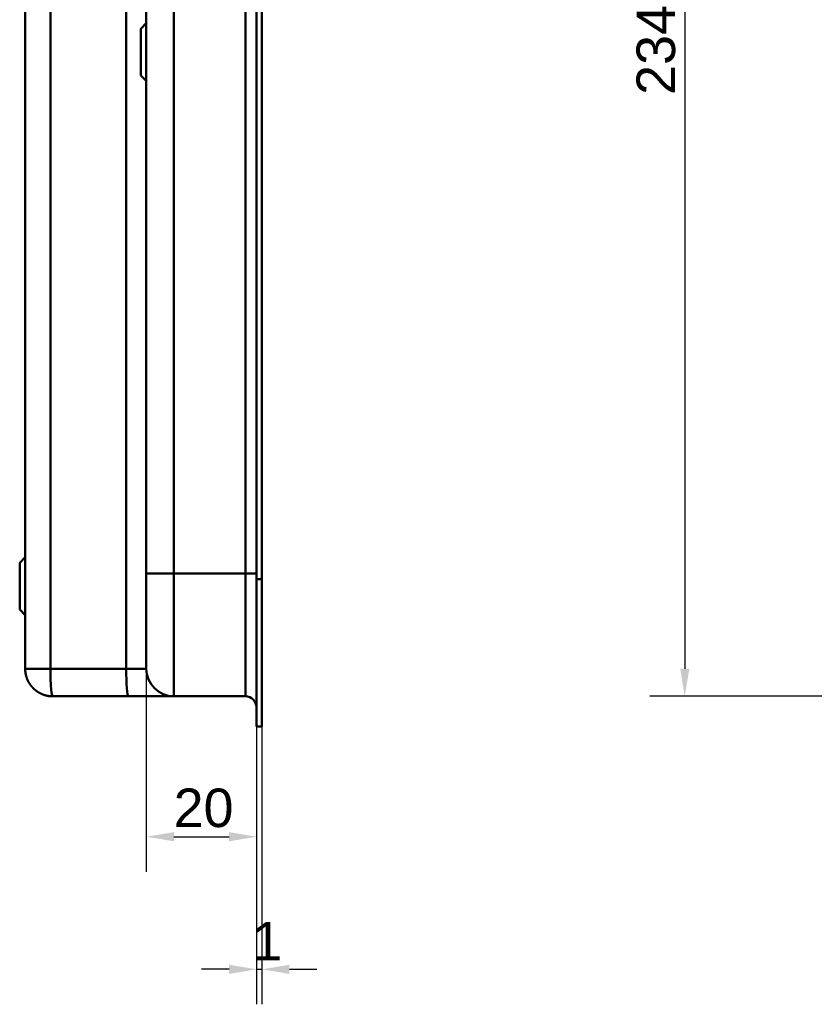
# Model space of a CAD drawing. Header units: millimetres. Extents: x 20 to 833, y 20 to 574.
# Tile 13 of 21: x 380 to 524, y 225 to 404. Entities that reach past the tile are written whole.
import ezdxf

# ---------------------------------------------------------------- set-up
doc = ezdxf.new("R2010")
doc.units = ezdxf.units.MM
doc.header["$LTSCALE"] = 2
for name, color, linetype, lineweight in [('Bemaßungen(DIN)', 7, 'Continuous', 25), ('Sichtbare Kanten(DIN)', 7, 'Continuous', 50), ('Sichtbare tangentiale Kanten(DIN)', 7, 'Continuous', 50)]:
    doc.layers.add(name, color=color, linetype=linetype, lineweight=lineweight)
doc.styles.add('STANDARD-DIN~0', font='arial.ttf')
doc.dimstyles.new('CAD-LAN', dxfattribs={"dimscale": 2, "dimtxt": 3.5, "dimasz": 2.5, "dimexe": 3.175, "dimexo": 0, "dimgap": 0.8, "dimtad": 1, "dimrnd": 1e-08, "dimtxsty": 'STANDARD-DIN~0', "dimcen": 0.09, "dimdle": 10, "dimclrd": 250, "dimclre": 250, "dimclrt": 250, "dimadec": 0, "dimazin": 2, "dimtfac": 1, "dimtmove": 0, "dimatfit": 3, "dimfxl": 1, "dimtolj": 1, "dimtzin": 0, "dimlwd": 25, "dimlwe": 25, "dimarcsym": 0})

# ---------------------------------------------------------------- blocks, each defined once
blk = doc.blocks.new('*D15')
at = {"layer": 'Bemaßungen(DIN)', "color": 250, "linetype": 'Continuous', "lineweight": 25, "true_color": 0x3f3f3f, "transparency": 16777216}
for p, q in [((568.67, 515.34), (494.02, 515.34)), ((500.37, 510.34), (500.37, 286.34)), ((568.67, 281.34), (494.02, 281.34))]:
    blk.add_line(p, q, dxfattribs=at)
at = {"layer": 'Bemaßungen(DIN)', "color": 250, "linetype": 'Continuous', "true_color": 0x3f3f3f, "transparency": 16777216}
for points in [[(499.54, 510.34), (501.21, 510.34), (500.37, 515.34)], [(499.54, 286.34), (501.21, 286.34), (500.37, 281.34)]]:
    blk.add_solid(points, dxfattribs=at)
at = {"layer": 'Defpoints', "color": 0, "linetype": 'Continuous', "transparency": 16777216}
for p in [(568.67, 515.34), (500.37, 281.34), (568.67, 281.34)]:
    blk.add_point(p, dxfattribs=at)
at = {"layer": 'Bemaßungen(DIN)', "color": 250, "linetype": 'Continuous', "lineweight": 25, "true_color": 0x3f3f3f, "transparency": 16777216, "insert": (491.62, 390.57), "char_height": 7, "attachment_point": 1, "rotation": 90, "style": 'STANDARD-DIN~0'}
blk.add_mtext('\\A1;234', dxfattribs=at)
blk = doc.blocks.new('*D19')
at = {"layer": 'Bemaßungen(DIN)', "color": 250, "linetype": 'Continuous', "lineweight": 25, "true_color": 0x3f3f3f, "transparency": 16777216}
for p, q in [((402.58, 286.34), (402.58, 249.49)), ((422.61, 275.84), (422.61, 249.49)), ((407.58, 255.84), (417.61, 255.84))]:
    blk.add_line(p, q, dxfattribs=at)
at = {"layer": 'Bemaßungen(DIN)', "color": 250, "linetype": 'Continuous', "true_color": 0x3f3f3f, "transparency": 16777216}
for points in [[(407.58, 256.68), (407.58, 255.01), (402.58, 255.84)], [(417.61, 256.68), (417.61, 255.01), (422.61, 255.84)]]:
    blk.add_solid(points, dxfattribs=at)
at = {"layer": 'Defpoints', "color": 0, "linetype": 'Continuous', "transparency": 16777216}
for p in [(402.58, 286.34), (422.61, 275.84), (422.61, 255.84)]:
    blk.add_point(p, dxfattribs=at)
at = {"layer": 'Bemaßungen(DIN)', "color": 250, "linetype": 'Continuous', "lineweight": 25, "true_color": 0x3f3f3f, "transparency": 16777216, "insert": (407.54, 264.59), "char_height": 7, "attachment_point": 1, "style": 'STANDARD-DIN~0'}
blk.add_mtext('\\A1;20', dxfattribs=at)
blk = doc.blocks.new('*D20')
at = {"layer": 'Bemaßungen(DIN)', "color": 250, "linetype": 'Continuous', "lineweight": 25, "true_color": 0x3f3f3f, "transparency": 16777216}
for p, q in [((422.61, 275.84), (422.61, 225.41)), ((423.58, 275.84), (423.58, 225.41)), ((417.61, 231.76), (412.61, 231.76)), ((422.61, 231.76), (423.58, 231.76)), ((428.58, 231.76), (433.58, 231.76))]:
    blk.add_line(p, q, dxfattribs=at)
at = {"layer": 'Bemaßungen(DIN)', "color": 250, "linetype": 'Continuous', "true_color": 0x3f3f3f, "transparency": 16777216}
for points in [[(417.61, 232.59), (417.61, 230.92), (422.61, 231.76)], [(428.58, 232.59), (428.58, 230.92), (423.58, 231.76)]]:
    blk.add_solid(points, dxfattribs=at)
at = {"layer": 'Defpoints', "color": 0, "linetype": 'Continuous', "transparency": 16777216}
for p in [(422.61, 275.84), (423.58, 275.84), (423.58, 231.76)]:
    blk.add_point(p, dxfattribs=at)
at = {"layer": 'Bemaßungen(DIN)', "color": 250, "linetype": 'Continuous', "lineweight": 25, "true_color": 0x3f3f3f, "transparency": 16777216, "insert": (421.81, 240.38), "char_height": 7, "attachment_point": 1, "style": 'STANDARD-DIN~0'}
blk.add_mtext('\\A1;1', dxfattribs=at)

msp = doc.modelspace()

# ---------------------------------------------------------------- linework, layer by layer
at = {"layer": 'Sichtbare Kanten(DIN)'}
for p, q in [((380.583, 510.343), (380.583, 286.343)), ((422.583, 302.628), (422.583, 494.059)), ((422.613, 302.628), (422.613, 494.059)), ((423.583, 494.059), (423.583, 302.628)), ((402.583, 493.059), (402.583, 303.628)), ((401.583, 402.593), (402.583, 403.593)), ((401.583, 394.093), (401.583, 402.593)), ((401.583, 394.093), (402.583, 393.093)), ((379.583, 305.593), (380.583, 306.593)), ((379.583, 297.093), (379.583, 305.593)), ((422.583, 276.843), (422.583, 302.628)), ((422.613, 275.843), (422.613, 302.628)), ((423.583, 302.628), (423.583, 275.843)), ((379.583, 297.093), (380.583, 296.093)), ((399.35, 281.343), (385.583, 281.343)), ((407.583, 281.343), (399.35, 281.343)), ((420.583, 281.343), (407.583, 281.343)), ((422.583, 276.843), (422.613, 276.843)), ((423.583, 275.843), (422.613, 275.843))]:
    msp.add_line(p, q, dxfattribs=at)
msp.add_open_spline([(402.583, 303.628), (402.583, 303.387), (402.583, 303.146), (402.583, 302.906), (402.583, 302.758), (402.583, 302.61), (402.583, 302.463), (402.583, 302.389), (402.583, 302.315), (402.583, 302.242), (402.583, 302.168), (402.583, 302.094), (402.583, 302.02), (402.583, 301.947), (402.583, 301.873), (402.583, 301.799), (402.583, 301.487), (402.583, 301.173), (402.583, 300.854), (402.583, 300.542), (402.583, 300.24), (402.583, 299.929), (402.583, 299.922), (402.583, 299.915), (402.583, 299.907), (402.583, 299.281), (402.583, 298.679), (402.583, 298.082), (402.583, 298.073), (402.583, 298.065), (402.583, 298.056), (402.583, 297.462), (402.583, 296.871), (402.583, 296.291), (402.583, 296.287), (402.583, 296.283), (402.583, 296.279), (402.583, 295.699), (402.583, 295.126), (402.583, 294.574), (402.583, 294.022), (402.583, 293.482), (402.583, 292.97), (402.583, 292.455), (402.583, 291.961), (402.583, 291.497), (402.583, 291.032), (402.583, 290.591), (402.583, 290.185), (402.583, 289.779), (402.583, 289.402), (402.583, 289.061), (402.583, 288.72), (402.583, 288.411), (402.583, 288.139), (402.583, 287.867), (402.583, 287.628), (402.583, 287.426), (402.583, 287.424), (402.583, 287.423), (402.583, 287.422), (402.583, 287.222), (402.583, 287.054), (402.583, 286.917), (402.583, 286.916), (402.583, 286.915), (402.583, 286.914), (402.583, 286.779), (402.583, 286.675), (402.583, 286.595), (402.583, 286.594), (402.583, 286.593), (402.583, 286.591), (402.583, 286.513), (402.583, 286.458), (402.583, 286.42), (402.583, 286.42), (402.583, 286.419), (402.583, 286.419), (402.583, 286.4), (402.583, 286.387), (402.583, 286.376), (402.583, 286.365), (402.583, 286.358), (402.583, 286.353), (402.583, 286.345), (402.583, 286.343), (402.583, 286.343)], degree=3, knots=[25.7770823, 25.7770823, 25.7770823, 25.7770823, 25.849294, 25.849294, 25.849294, 25.8935657, 25.8935657, 25.8935657, 25.9157016, 25.9157016, 25.9157016, 25.9378374, 25.9378374, 25.9378374, 25.9599655, 25.9599655, 25.9599655, 26.0535869, 26.0535869, 26.0535869, 26.1450369, 26.1450369, 26.1450369, 26.1472006, 26.1472006, 26.1472006, 26.3307735, 26.3307735, 26.3307735, 26.3334135, 26.3334135, 26.3334135, 26.51606, 26.51606, 26.51606, 26.517402, 26.517402, 26.517402, 26.7003585, 26.7003585, 26.7003585, 26.8833778, 26.8833778, 26.8833778, 27.0671072, 27.0671072, 27.0671072, 27.2517301, 27.2517301, 27.2517301, 27.4368267, 27.4368267, 27.4368267, 27.6224172, 27.6224172, 27.6224172, 27.808465, 27.808465, 27.808465, 27.8095391, 27.8095391, 27.8095391, 27.994055, 27.994055, 27.994055, 27.9956707, 27.9956707, 27.9956707, 28.1782318, 28.1782318, 28.1782318, 28.1809444, 28.1809444, 28.1809444, 28.3622733, 28.3622733, 28.3622733, 28.3643726, 28.3643726, 28.3643726, 28.4545574, 28.4545574, 28.4545574, 28.5472062, 28.5472062, 28.5472062, 28.7073524, 28.7073524, 28.7073524, 28.7073524], dxfattribs=at)
for points, degree in [([(385.583, 281.343), (385.48, 281.343), (385.274, 281.349), (384.969, 281.372), (384.571, 281.433), (384.092, 281.557), (383.632, 281.726), (383.194, 281.937), (382.781, 282.188), (382.395, 282.476), (382.04, 282.8), (381.716, 283.155), (381.428, 283.541), (381.177, 283.954), (380.966, 284.392), (380.797, 284.852), (380.673, 285.331), (380.612, 285.729), (380.589, 286.034), (380.583, 286.24), (380.583, 286.343)], 5), ([(407.583, 281.343), (404.822, 281.343), (402.583, 283.582), (402.583, 286.343)], 3), ([(420.583, 281.343), (421.688, 281.343), (422.583, 280.448), (422.583, 279.343)], 3)]:
    msp.add_open_spline(points, degree=degree, dxfattribs=at)
at = {"layer": 'Sichtbare tangentiale Kanten(DIN)'}
for p, q in [((385.158, 286.343), (385.158, 510.343)), ((398.924, 510.343), (398.924, 286.343)), ((407.583, 493.059), (407.583, 303.628)), ((420.583, 303.628), (420.583, 493.059)), ((407.583, 303.628), (420.583, 303.628)), ((407.583, 303.628), (407.583, 281.343)), ((420.583, 281.343), (420.583, 303.628)), ((422.613, 302.628), (422.583, 302.628)), ((423.583, 302.628), (422.613, 302.628)), ((398.924, 286.343), (385.158, 286.343))]:
    msp.add_line(p, q, dxfattribs=at)
for points, degree in [([(407.583, 303.628), (404.822, 303.628), (402.583, 303.628), (402.583, 303.628)], 3), ([(420.583, 303.628), (421.688, 303.628), (422.583, 303.628), (422.583, 303.628)], 3), ([(380.583, 286.343), (380.583, 286.343), (380.588, 286.343), (380.609, 286.343), (380.663, 286.343), (380.774, 286.343), (380.925, 286.343), (381.114, 286.343), (381.34, 286.343), (381.6, 286.343), (381.893, 286.343), (382.216, 286.343), (382.567, 286.343), (382.944, 286.343), (383.346, 286.343), (383.77, 286.343), (384.214, 286.343), (384.584, 286.343), (384.868, 286.343), (385.061, 286.343), (385.158, 286.343)], 5), ([(385.158, 286.343), (385.158, 286.24), (385.158, 286.034), (385.16, 285.729), (385.165, 285.331), (385.176, 284.852), (385.19, 284.392), (385.208, 283.954), (385.23, 283.541), (385.254, 283.155), (385.282, 282.8), (385.312, 282.476), (385.345, 282.188), (385.38, 281.937), (385.417, 281.726), (385.456, 281.557), (385.497, 281.433), (385.531, 281.372), (385.557, 281.349), (385.575, 281.343), (385.583, 281.343)], 5), ([(399.35, 281.343), (399.115, 281.343), (398.924, 283.582), (398.924, 286.343)], 3), ([(402.583, 286.343), (402.583, 286.343), (400.994, 286.343), (398.924, 286.343)], 3)]:
    msp.add_open_spline(points, degree=degree, dxfattribs=at)

# ---------------------------------------------------------------- dimensions: what is measured, and where the dimension line sits
at = {"layer": 'Bemaßungen(DIN)', "color": 250, "linetype": 'Continuous', "lineweight": 25, "true_color": 0x3f3f3f}
for base, p1, p2, angle, override, picture, middle in [((500.372, 281.343), (568.669, 515.343), (568.669, 281.343), 90, {"dimgap": 0.8, "dimdec": 2, "dimtol": 0, "dimlim": 0, "dimtp": 0, "dimtm": 0, "dimtdec": 2, "dimtofl": 0, "dimatfit": 1}, '*D15', (500.372, 398.343)), ((422.613, 255.843), (402.583, 286.343), (422.613, 275.843), 180, {"dimgap": 0.8, "dimdec": 0, "dimtol": 0, "dimlim": 0, "dimtp": 0, "dimtm": 0, "dimtdec": 2, "dimtofl": 0, "dimatfit": 1}, '*D19', (412.598, 255.843)), ((423.583, 231.756), (422.613, 275.843), (423.583, 275.843), 180, {"dimgap": 0.8, "dimdec": 0, "dimtol": 0, "dimlim": 0, "dimtp": 0, "dimtm": 0, "dimtdec": 2, "dimtofl": 1, "dimatfit": 1}, '*D20', (423.098, 231.756))]:
    dim = msp.add_linear_dim(base=base, p1=p1, p2=p2, angle=angle, dimstyle='CAD-LAN', override=override, dxfattribs=at)
    dim.commit()
    dim.dimension.update_dxf_attribs({"geometry": picture, "text_midpoint": middle, "dimtype": 160})

doc.saveas('drawing.dxf')
